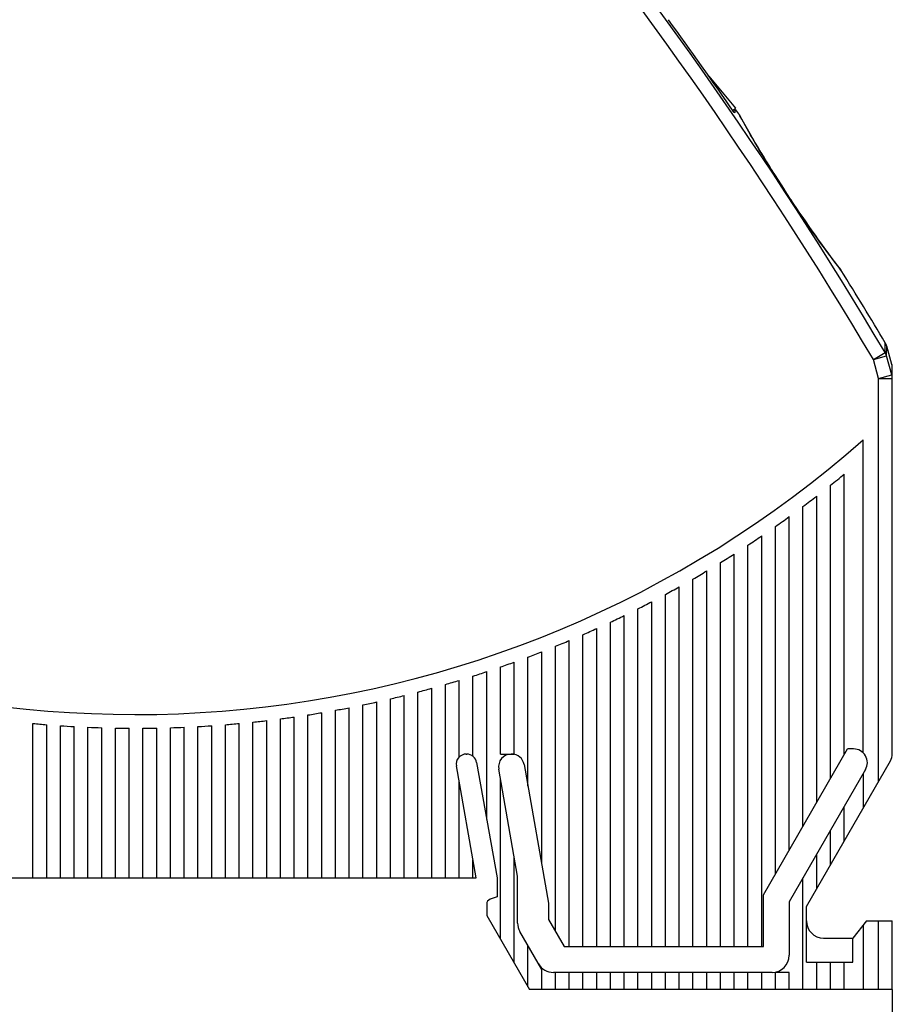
# Model space of a CAD drawing. Header units: millimetres. Extents: x 0 to 420, y 0 to 297.
# Tile 12 of 29: x 218 to 268, y 154 to 211. Entities that reach past the tile are written whole.
import ezdxf

# ---------------------------------------------------------------- set-up
doc = ezdxf.new("R2010")
doc.units = ezdxf.units.MM
doc.header["$LTSCALE"] = 23.1
doc.layers.get('0').update_dxf_attribs({"linetype": 'CONTINUOUS'})
doc.layers.add('T-EM12D-TIO-DXF_CONTINUOUS_LINE', color=7, linetype='CONTINUOUS')
doc.layers.add('T-EM12D-TIO-XXX_DXF_DIMENSION', color=7, linetype='CONTINUOUS')
doc.styles.get("Standard").update_dxf_attribs({"font": 'txt', "width": 0.8})
doc.dimstyles.new('DIMSTYLE_1', dxfattribs={"dimtxt": 2.5, "dimasz": 3.5, "dimexe": 1, "dimexo": 0, "dimtad": 1, "dimdec": 3, "dimdsep": 46, "dimtxsty": 'Standard', "dimblk": '_FILLED', "dimblk1": '_FILLED', "dimblk2": '_FILLED', "dimcen": 0.09, "dimclrt": 5, "dimadec": 0, "dimazin": 0, "dimtp": 0.3, "dimtm": 0.3, "dimtfac": 1, "dimtdec": 3, "dimtofl": 0, "dimtmove": 0, "dimatfit": 3, "dimldrblk": '_FILLED', "dimfxl": 1, "dimtolj": 1, "dimarcsym": 0})

# ---------------------------------------------------------------- blocks, each defined once
blk = doc.blocks.new('_FILLED')
at = {"color": 0, "linetype": 'ByBlock'}
blk.add_solid([(0, 0), (-1, 0.143), (-1, -0.143)], dxfattribs=at)
blk = doc.blocks.new('*D1')
at = {"layer": 'T-EM12D-TIO-XXX_DXF_DIMENSION', "color": 2, "linetype": 'Continuous'}
for p, q in [((188.475, 163.862), (188.475, 145.481)), ((268.475, 154.456), (268.475, 145.481)), ((188.475, 146.481), (228.475, 146.481)), ((268.475, 146.481), (228.475, 146.481))]:
    blk.add_line(p, q, dxfattribs=at)
at = {"layer": 'T-EM12D-TIO-XXX_DXF_DIMENSION', "color": 2, "linetype": 'Continuous', "xscale": 3.5, "yscale": 3.5, "zscale": 3.5, "rotation": 180}
blk.add_blockref('_FILLED', (188.475, 146.481), dxfattribs=at)
at = {"layer": 'T-EM12D-TIO-XXX_DXF_DIMENSION', "color": 2, "linetype": 'Continuous', "xscale": 3.5, "yscale": 3.5, "zscale": 3.5}
blk.add_blockref('_FILLED', (268.475, 146.481), dxfattribs=at)
at = {"layer": 'T-EM12D-TIO-XXX_DXF_DIMENSION', "color": 5, "linetype": 'Continuous', "insert": (228.475, 149.606), "char_height": 2.5, "width": 5.89286, "attachment_point": 2, "line_spacing_factor": 0.9}
blk.add_mtext('80', dxfattribs=at)

msp = doc.modelspace()

# ---------------------------------------------------------------- linework, layer by layer
at = {"layer": 'T-EM12D-TIO-DXF_CONTINUOUS_LINE', "color": 7, "linetype": 'Continuous'}
for p, q in [((257.8062, 207.5816), (259.3546, 205.7363)), ((259.0683, 206.0776), (259.0698, 206.0789)), ((259.1877, 205.5963), (259.3546, 205.7363)), ((259.1885, 205.5951), (259.3555, 205.7353)), ((259.3598, 205.539), (259.2786, 205.6708)), ((259.3595, 205.7304), (259.328, 205.704)), ((259.3604, 205.7294), (259.3288, 205.7028)), ((259.3555, 205.7353), (259.3604, 205.7294)), ((259.2759, 205.4686), (259.3598, 205.539)), ((259.5631, 205.358), (259.5578, 205.3676)), ((259.6048, 205.2822), (259.5631, 205.358)), ((259.7149, 205.0829), (259.6048, 205.2822)), ((259.8115, 204.9094), (259.7149, 205.0829)), ((259.9304, 204.6974), (259.8115, 204.9094)), ((260.0218, 204.5358), (259.9304, 204.6974)), ((260.1226, 204.3587), (260.0218, 204.5358)), ((260.2325, 204.1671), (260.1226, 204.3587)), ((260.3512, 203.9618), (260.2325, 204.1671)), ((260.4784, 203.7439), (260.3512, 203.9618)), ((260.6135, 203.5143), (260.4784, 203.7439)), ((260.7562, 203.2744), (260.6135, 203.5143)), ((260.9058, 203.0252), (260.7562, 203.2744)), ((264.2211, 197.9995), (264.0608, 198.2227)), ((264.375, 197.7871), (264.2211, 197.9995)), ((264.5218, 197.5864), (264.375, 197.7871)), ((264.6607, 197.398), (264.5218, 197.5864)), ((264.9684, 196.9857), (264.8525, 197.1401)), ((265.074, 196.8459), (264.9684, 196.9857)), ((265.2117, 196.6648), (265.074, 196.8459)), ((265.354, 196.4791), (265.2117, 196.6648)), ((265.4876, 196.306), (265.354, 196.4791)), ((268.0674, 192.0783), (268.0831, 192.0508)), ((268.4463, 190.8102), (268.1516, 191.881)), ((268.475, 168.1705), (268.475, 190.598)), ((266.775, 168.2355), (266.775, 186.4279)), ((265.675, 168.1064), (265.675, 184.4401)), ((264.875, 166.7207), (264.875, 183.7917)), ((264.075, 165.3351), (264.075, 183.164)), ((263.275, 163.9494), (263.275, 182.5562)), ((262.475, 162.5638), (262.475, 181.9676)), ((261.675, 161.1782), (261.675, 181.3976)), ((260.875, 156.9561), (260.875, 180.8457)), ((260.075, 156.9561), (260.075, 180.3111)), ((258.475, 156.9561), (258.475, 179.2923)), ((259.275, 156.9561), (259.275, 179.7935)), ((257.675, 156.9561), (257.675, 178.8072)), ((256.875, 156.9561), (256.875, 178.3377)), ((256.075, 156.9561), (256.075, 177.8833)), ((254.475, 156.9561), (254.475, 177.0188)), ((255.275, 156.9561), (255.275, 177.4438)), ((253.675, 156.9561), (253.675, 176.608)), ((252.875, 156.9561), (252.875, 176.2111)), ((251.275, 156.9561), (251.275, 175.4578)), ((252.075, 156.9561), (252.075, 175.8278)), ((249.675, 156.9561), (249.675, 174.7569)), ((250.475, 156.9561), (250.475, 175.1009)), ((248.875, 157.8476), (248.875, 174.4254)), ((247.275, 166.2965), (247.275, 173.7997)), ((248.075, 161.7595), (248.075, 174.1065)), ((245.675, 168.1561), (245.675, 173.2221)), ((246.475, 168.1561), (246.475, 173.505)), ((243.275, 167.9854), (243.275, 172.4432)), ((244.075, 168.0299), (244.075, 172.6914)), ((244.875, 164.3589), (244.875, 172.951)), ((241.675, 160.9561), (241.675, 171.9805)), ((242.475, 160.9561), (242.475, 172.2063)), ((239.275, 160.9561), (239.275, 171.3689)), ((240.075, 160.9561), (240.075, 171.5619)), ((240.875, 160.9561), (240.875, 171.7658)), ((236.075, 160.9561), (236.075, 170.7028)), ((236.875, 160.9561), (236.875, 170.8536)), ((237.675, 160.9561), (237.675, 171.0148)), ((238.475, 160.9561), (238.475, 171.1865)), ((232.875, 160.9561), (232.875, 170.2029)), ((233.675, 160.9561), (233.675, 170.3125)), ((234.475, 160.9561), (234.475, 170.4324)), ((235.275, 160.9561), (235.275, 170.5624)), ((218.475, 160.9561), (218.475, 169.9345)), ((219.275, 160.9561), (219.275, 169.8651)), ((220.075, 160.9561), (220.075, 169.8057)), ((220.875, 160.9561), (220.875, 169.7562)), ((221.675, 160.9561), (221.675, 169.7166)), ((222.475, 160.9561), (222.475, 169.687)), ((223.275, 160.9561), (223.275, 169.6672)), ((224.075, 160.9561), (224.075, 169.6573)), ((224.875, 160.9561), (224.875, 169.6573)), ((225.675, 160.9561), (225.675, 169.6672)), ((226.475, 160.9561), (226.475, 169.687)), ((227.275, 160.9561), (227.275, 169.7166)), ((228.075, 160.9561), (228.075, 169.7562)), ((228.875, 160.9561), (228.875, 169.8057)), ((229.675, 160.9561), (229.675, 169.8651)), ((230.475, 160.9561), (230.475, 169.9345)), ((231.275, 160.9561), (231.275, 170.0139)), ((232.075, 160.9561), (232.075, 170.1033)), ((260.975, 159.9657), (265.8769, 168.4561)), ((266.2233, 168.4561), (265.8769, 168.4561)), ((243.69, 168.1561), (243.7103, 168.1561)), ((245.675, 168.1561), (246.475, 168.1561)), ((244.2564, 160.9561), (243.109, 167.4637)), ((244.2914, 167.6686), (245.475, 160.9561)), ((246.675, 161.0611), (245.577, 167.2876)), ((247.0549, 167.5446), (248.475, 159.4909)), ((266.9161, 167.2561), (262.475, 159.5638)), ((263.475, 159.2958), (268.3678, 167.7705)), ((245.675, 157.3902), (245.675, 166.7324)), ((266.775, 167.0116), (266.775, 165.0116)), ((243.275, 160.9561), (243.275, 166.5224)), ((265.675, 163.1064), (265.675, 165.1064)), ((264.875, 161.7207), (264.875, 163.7207)), ((246.475, 156.0046), (246.475, 162.1953)), ((264.075, 160.3351), (264.075, 162.3351)), ((244.075, 160.9561), (244.075, 161.9854)), ((210.825, 160.9561), (244.2564, 160.9561)), ((245.475, 160.9561), (245.475, 159.8561)), ((246.675, 158.3261), (246.675, 161.0611)), ((263.275, 154.4561), (263.275, 160.9494)), ((245.475, 159.8561), (245.0723, 159.7096)), ((260.975, 156.9561), (260.975, 159.9657)), ((244.875, 159.4277), (244.875, 158.7758)), ((248.475, 159.4909), (248.475, 158.5405)), ((262.475, 159.5638), (262.475, 156.4561)), ((263.475, 156.0561), (263.475, 159.2958)), ((244.875, 158.7758), (247.369, 154.4561)), ((248.475, 158.5405), (249.3897, 156.9561)), ((266.975, 158.4561), (266.175, 157.4561)), ((266.775, 158.2061), (266.775, 154.4561)), ((266.975, 158.4561), (268.475, 158.4561)), ((268.475, 154.4561), (268.475, 158.4561)), ((248.075, 155.6333), (246.8089, 157.8261)), ((247.275, 154.6189), (247.275, 157.0189)), ((249.3897, 156.9561), (260.975, 156.9561)), ((264.475, 157.4561), (266.175, 157.4561)), ((266.175, 156.0561), (266.175, 157.4561)), ((263.475, 156.0561), (266.175, 156.0561)), ((264.075, 154.4561), (264.075, 156.0561)), ((264.875, 154.4561), (264.875, 156.0561)), ((265.675, 154.4561), (265.675, 156.0561)), ((248.075, 154.4561), (248.075, 155.6333)), ((261.475, 155.4561), (248.7546, 155.4561)), ((248.875, 154.4561), (248.875, 155.4561)), ((249.675, 154.4561), (249.675, 155.4561)), ((250.475, 154.4561), (250.475, 155.4561)), ((251.275, 154.4561), (251.275, 155.4561)), ((252.075, 154.4561), (252.075, 155.4561)), ((252.875, 154.4561), (252.875, 155.4561)), ((253.675, 154.4561), (253.675, 155.4561)), ((254.475, 154.4561), (254.475, 155.4561)), ((255.275, 154.4561), (255.275, 155.4561)), ((256.075, 154.4561), (256.075, 155.4561)), ((256.875, 154.4561), (256.875, 155.4561)), ((257.675, 154.4561), (257.675, 155.4561)), ((258.475, 154.4561), (258.475, 155.4561)), ((259.275, 154.4561), (259.275, 155.4561)), ((260.075, 154.4561), (260.075, 155.4561)), ((260.875, 154.4561), (260.875, 155.4561)), ((262.475, 155.4561), (261.675, 155.4561)), ((261.675, 154.4561), (261.675, 155.4561)), ((262.475, 154.4561), (262.475, 155.4561)), ((268.475, 154.4561), (247.369, 154.4561))]:
    msp.add_line(p, q, dxfattribs=at)
at = {"layer": 'T-EM12D-TIO-DXF_CONTINUOUS_LINE', "color": 9, "linetype": 'Continuous'}
for p, q in [((259.563, 205.3551), (259.5421, 205.3931)), ((262.1766, 201.0035), (262.1779, 201.0044)), ((262.563, 200.4129), (262.5643, 200.4138)), ((265.4983, 196.2896), (265.4783, 196.3155)), ((265.505, 196.281), (265.4983, 196.2896)), ((268.0556, 191.5182), (268.0674, 192.0783)), ((268.1422, 191.3226), (268.1516, 191.881)), ((267.3717, 191.1123), (268.0556, 191.5182)), ((267.3717, 191.1123), (268.1422, 191.3226)), ((268.4453, 190.2122), (268.1422, 191.3226)), ((267.675, 190.0018), (267.3717, 191.1123)), ((268.4463, 190.8102), (268.4453, 190.2122)), ((267.675, 190.0018), (268.4453, 190.2122)), ((267.675, 190.0018), (268.475, 190.0018)), ((267.675, 166.5705), (267.675, 190.0018)), ((267.675, 154.4561), (267.675, 158.4561))]:
    msp.add_line(p, q, dxfattribs=at)
at = {"layer": 'T-EM12D-TIO-DXF_CONTINUOUS_LINE', "color": 7, "linetype": 'Continuous'}
for points in [[(262.0961, 201.1294), (262.0056, 201.2684), (261.9156, 201.4075), (261.8261, 201.5466), (261.7373, 201.6854), (261.6492, 201.8238), (261.562, 201.9616), (261.4758, 202.0988), (261.3906, 202.235), (261.3065, 202.3702), (261.2236, 202.5043), (261.142, 202.6369), (261.0618, 202.7681), (260.983, 202.8976), (260.9058, 203.0252)], [(264.0608, 198.2227), (263.895, 198.4559), (263.8102, 198.5759), (263.7244, 198.6981), (263.6375, 198.8224), (263.5498, 198.9485), (263.4613, 199.0765), (263.3722, 199.2061), (263.2824, 199.3373), (263.1922, 199.4699), (263.1017, 199.6038), (263.0108, 199.7388), (262.9198, 199.8749), (262.8287, 200.0118), (262.7376, 200.1495), (262.6467, 200.2878), (262.0961, 201.1294)], [(264.8525, 197.1401), (264.7269, 197.3086), (264.6607, 197.398)], [(268.1516, 191.881), (268.144, 191.9066), (268.1307, 191.946), (268.1153, 191.9845), (268.0979, 192.0223), (268.0831, 192.0508)]]:
    msp.add_lwpolyline(points, dxfattribs=at)
at = {"layer": 'T-EM12D-TIO-DXF_CONTINUOUS_LINE', "color": 9, "linetype": 'Continuous'}
for centre, radius, start, end in [((55.3543, 65.2672), 247.3483, 30.691696, 48.807693), ((55.3543, 65.2672), 246.553, 30.691697, 48.807693), ((316.0694, 236.3337), 64.4411, 208.733026, 213.247449), ((55.3543, 65.2672), 247.386, 33.113211, 33.276682), ((314.4863, 234.2695), 61.9862, 213.10633, 217.755726), ((267.3961, 191.1093), 0.7761, 15.95806, 31.80328), ((267.7115, 190.0016), 0.7634, 0.01005, 16.00828)]:
    msp.add_arc(centre, radius, start, end, dxfattribs=at)
at = {"layer": 'T-EM12D-TIO-DXF_CONTINUOUS_LINE', "color": 7, "linetype": 'Continuous'}
for centre, radius, start, end in [((55.3543, 65.2672), 247.4681, 34.509538, 36.042877), ((55.3543, 65.2672), 247.6448, 34.647967, 34.652908), ((55.3543, 65.2672), 247.6448, 34.460249, 34.549061), ((259.2948, 205.2233), 0.3, 28.73609, 34.46025), ((265.2504, 196.1223), 0.3, 31.94058, 37.76887), ((55.3543, 65.2672), 247.6448, 30.801736, 31.940576), ((267.3803, 191.6687), 0.8, 15.38834, 28.53274), ((267.675, 190.598), 0.8, 0, 15.38834), ((224.475, 234.4561), 64, 237.592487, 311.371411), ((224.475, 234.4561), 64.8, 308.569009, 309.479528), ((224.475, 234.4561), 64.8, 306.781529, 307.669887), ((224.475, 234.4561), 64.8, 305.034815, 305.903353), ((224.475, 234.4561), 64.8, 303.324675, 304.175412), ((224.475, 234.4561), 64.8, 301.647468, 302.482164), ((224.475, 234.4561), 64.8, 300, 300.820201), ((224.475, 234.4561), 64.8, 298.379448, 299.186523), ((224.475, 234.4561), 64.8, 296.783295, 297.578468), ((224.475, 234.4561), 64.8, 295.209286, 295.993655), ((224.475, 234.4561), 64.8, 293.65538, 294.42994), ((224.475, 234.4561), 64.8, 292.119725, 292.88538), ((224.475, 234.4561), 64.8, 290.600625, 291.358206), ((224.475, 234.4561), 64.8, 289.096519, 289.84679), ((224.475, 234.4561), 64.8, 286.12762, 286.865347), ((224.475, 234.4561), 64.8, 287.605966, 288.349635), ((224.475, 234.4561), 64.8, 284.660226, 285.39263), ((224.475, 234.4561), 64.8, 283.202601, 283.930264), ((224.475, 234.4561), 64.8, 280.312237, 281.032048), ((224.475, 234.4561), 64.8, 281.753626, 282.4771), ((224.475, 234.4561), 64.8, 277.448191, 278.162165), ((224.475, 234.4561), 64.8, 278.877418, 279.594068), ((224.475, 234.4561), 64.8, 264.687225, 265.397242), ((224.475, 234.4561), 64.8, 266.10655, 266.815261), ((224.475, 234.4561), 64.8, 267.523485, 268.231331), ((224.475, 234.4561), 64.8, 268.938906, 269.64632), ((224.475, 234.4561), 64.8, 270.35368, 271.061094), ((224.475, 234.4561), 64.8, 271.768669, 272.476515), ((224.475, 234.4561), 64.8, 273.184739, 273.89345), ((224.475, 234.4561), 64.8, 274.602758, 275.312775), ((224.475, 234.4561), 64.8, 276.02361, 276.735377), ((266.2233, 167.6561), 0.8, 330, 90), ((243.69, 167.5661), 0.59, 90, 190), ((243.7103, 167.5661), 0.59, 10, 90), ((246.3058, 167.4161), 0.74, 90, 190), ((246.3261, 167.4161), 0.74, 10, 90), ((267.675, 168.1705), 0.8, 330, 360), ((245.175, 159.4277), 0.3, 110, 180), ((247.675, 158.3261), 1, 180, 210), ((264.475, 158.4561), 1, 180, 270), ((261.475, 156.4561), 1, 270, 360), ((248.7546, 156.4561), 1, 210, 270)]:
    msp.add_arc(centre, radius, start, end, dxfattribs=at)

# ---------------------------------------------------------------- dimensions: what is measured, and where the dimension line sits
at = {"layer": 'T-EM12D-TIO-XXX_DXF_DIMENSION', "color": 2, "linetype": 'Continuous'}
dim = msp.add_linear_dim(base=(268.475, 146.4814), p1=(188.475, 163.8623), p2=(268.475, 154.4561), dimstyle='DIMSTYLE_1', dxfattribs=at)
dim.commit()
dim.dimension.update_dxf_attribs({"geometry": '*D1', "text_midpoint": (228.1178, 146.4814), "dimtype": 160})

doc.saveas('drawing.dxf')
